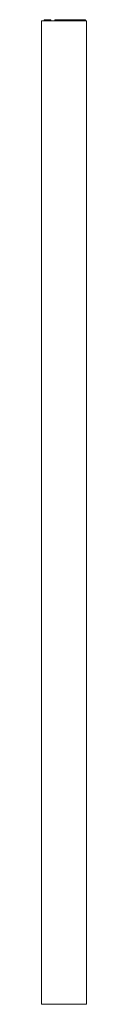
# Model space of a CAD drawing. Header units: millimetres. Extents: x 0 to 92, y 100 to 2102.
import ezdxf

# ---------------------------------------------------------------- set-up
doc = ezdxf.new("R2010")
doc.units = ezdxf.units.MM

# ---------------------------------------------------------------- blocks, each defined once
blk = doc.blocks.new('RSen_56_ME_FB_LOD200 - convector - hybrid_jaga - verw0_20005208-pri-mm - wall mounted - 8_jaga_vertiga hybrid_lxhxd 520x2000x92 mm-283137-left')
at = {"lineweight": 18}
for p, q in [((0, 2100), (92, 2100)), ((0, 100), (0, 2100)), ((92, 100), (92, 2100)), ((92, 100), (0, 100))]:
    blk.add_line(p, q, dxfattribs=at)
blk = doc.blocks.new('RSen_55_GM_FB_logo - SH_jaga - standard-260147-left')
at = {"lineweight": 18}
for p, q in [((6, 2102), (19.3, 2102)), ((6, 2102), (6, 2100)), ((19.3, 2100), (19.3, 2102)), ((27.2, 2102), (70.7, 2102)), ((27.2, 2100), (27.2, 2102)), ((70.7, 2102), (74.6, 2102)), ((74.6, 2102), (86, 2102)), ((74.6, 2100), (74.6, 2102)), ((86, 2102), (89.8, 2102)), ((86, 2100), (86, 2102)), ((89.8, 2100), (89.8, 2102))]:
    blk.add_line(p, q, dxfattribs=at)

msp = doc.modelspace()

# ---------------------------------------------------------------- block references
at = {"lineweight": 18}
for name in ['RSen_56_ME_FB_LOD200 - convector - hybrid_jaga - verw0_20005208-pri-mm - wall mounted - 8_jaga_vertiga hybrid_lxhxd 520x2000x92 mm-283137-left', 'RSen_55_GM_FB_logo - SH_jaga - standard-260147-left']:
    msp.add_blockref(name, (0, 0), dxfattribs=at)

doc.saveas('drawing.dxf')
